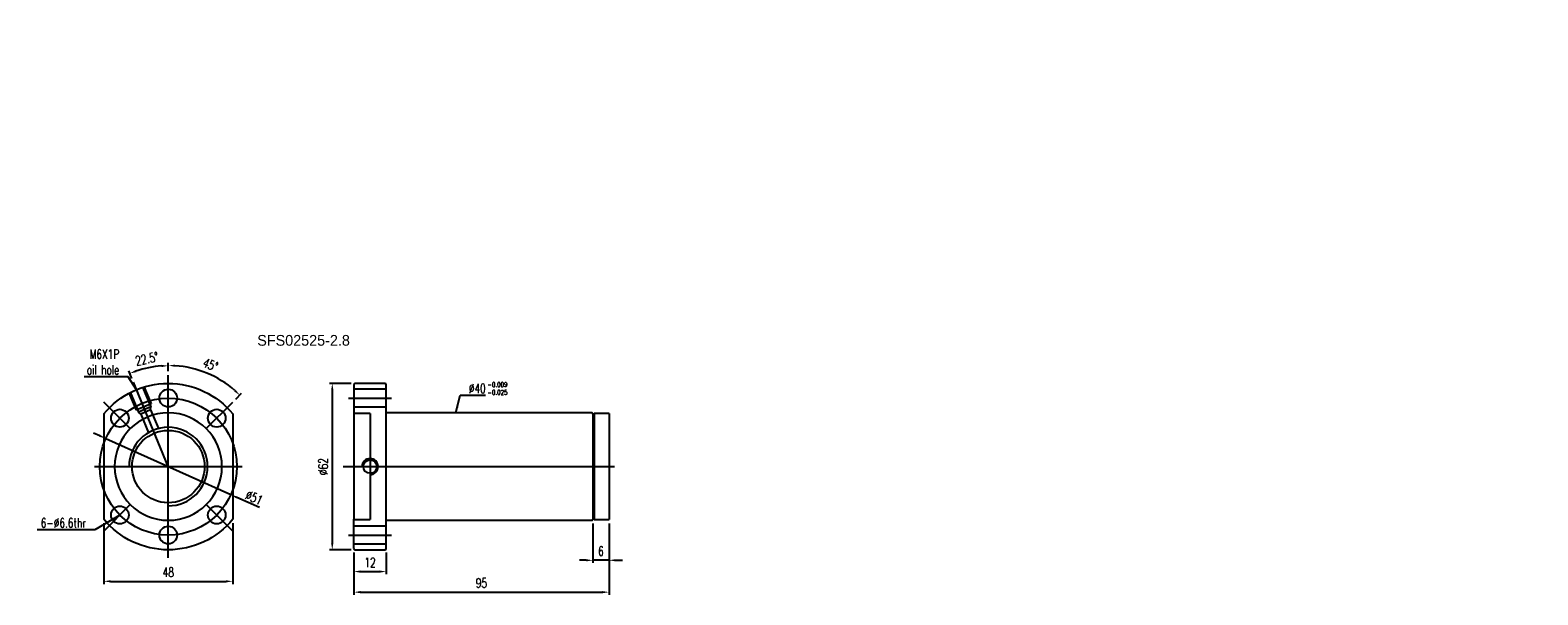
# Model space of a CAD drawing. Header units: inches. Extents: x 31 to 592, y 60 to 705.
import ezdxf
from ezdxf.lldxf.tags import DXFTag

# ---------------------------------------------------------------- set-up
doc = ezdxf.new("R2010")
doc.units = ezdxf.units.IN
doc.header["$LTSCALE"] = 2.5
doc.header["$MEASUREMENT"] = 0
for name, color, linetype in [('CHA', 7, 'Continuous'), ('CL', 1, 'CENTER'), ('DIM', 4, 'Continuous'), ('HID', 2, 'DASHED'), ('OUT', 3, 'Continuous')]:
    doc.layers.add(name, color=color, linetype=linetype)
doc.styles.add('DIM-7', font='SIMPLEX.shx', dxfattribs={"width": 0.7, "bigfont": 'chineset.shx'})
tags = doc.linetypes.add('CENTER', pattern=[2, 1.25, -0.25, 0.25, -0.25]).pattern_tags.tags
tags[10:11] = [DXFTag(74, 4), DXFTag(75, 0), DXFTag(340, '0'), DXFTag(46, 0.0), DXFTag(50, 0.0), DXFTag(44, 0.0), DXFTag(45, 0.0)]
tags[8:9] = [DXFTag(74, 4), DXFTag(75, 0), DXFTag(340, '0'), DXFTag(46, 0.0), DXFTag(50, 0.0), DXFTag(44, 0.0), DXFTag(45, 0.0)]
tags[6:7] = [DXFTag(74, 4), DXFTag(75, 0), DXFTag(340, '0'), DXFTag(46, 0.0), DXFTag(50, 0.0), DXFTag(44, 0.0), DXFTag(45, 0.0)]
tags[4:5] = [DXFTag(74, 4), DXFTag(75, 0), DXFTag(340, '0'), DXFTag(46, 0.0), DXFTag(50, 0.0), DXFTag(44, 0.0), DXFTag(45, 0.0)]
tags = doc.linetypes.add('DASHED', pattern=[0.75, 0.5, -0.25]).pattern_tags.tags
tags[6:7] = [DXFTag(74, 4), DXFTag(75, 0), DXFTag(340, '0'), DXFTag(46, 0.0), DXFTag(50, 0.0), DXFTag(44, 0.0), DXFTag(45, 0.0)]
tags[4:5] = [DXFTag(74, 4), DXFTag(75, 0), DXFTag(340, '0'), DXFTag(46, 0.0), DXFTag(50, 0.0), DXFTag(44, 0.0), DXFTag(45, 0.0)]
doc.dimstyles.new('CNS', dxfattribs={"dimscale": 0.5, "dimtxt": 3.5, "dimasz": 2.5, "dimexe": 1, "dimexo": 1.5, "dimgap": 0.8, "dimtad": 0, "dimdsep": 46, "dimtxsty": 'DIM-7', "dimcen": 0.09, "dimclrd": 4, "dimclre": 4, "dimclrt": 4, "dimadec": 0, "dimazin": 0, "dimtfac": 1, "dimtix": 1, "dimtmove": 2, "dimatfit": 3, "dimfxl": 1, "dimtvp": 0.971429, "dimtolj": 1, "dimarcsym": 0})

# ---------------------------------------------------------------- blocks, each defined once
blk = doc.blocks.new('salomechen')
at = {"layer": 'DIM', "color": 4, "insert": (137.9, 152.3), "char_height": 3, "attachment_point": 1, "style": 'DIM-7'}
blk.add_mtext('\\A1;', dxfattribs=at)
blk = doc.blocks.new('*D3')
at = {"layer": 'DEFPOINTS', "color": 0, "transparency": 16777216}
for p in [(58.27, 87.77), (106.27, 87.77), (106.27, 64.66)]:
    blk.add_point(p, dxfattribs=at)
at = {"layer": 'DIM', "color": 4, "lineweight": -2, "transparency": 16777216}
for p, q in [((58.27, 86.27), (58.27, 63.66)), ((106.27, 86.27), (106.27, 63.66)), ((60.77, 64.66), (103.77, 64.66))]:
    blk.add_line(p, q, dxfattribs=at)
at = {"layer": 'DIM', "color": 4, "transparency": 16777216}
for points in [[(60.77, 65.08), (60.77, 64.25), (58.27, 64.66)], [(103.77, 65.08), (103.77, 64.25), (106.27, 64.66)]]:
    blk.add_solid(points, dxfattribs=at)
at = {"layer": 'DIM', "color": 4, "transparency": 16777216, "insert": (82.27, 68.06), "char_height": 3.5, "attachment_point": 5, "style": 'DIM-7'}
blk.add_mtext('\\A1;48', dxfattribs=at)
blk = doc.blocks.new('*D4')
at = {"layer": 'DEFPOINTS', "color": 0, "transparency": 16777216}
for p in [(151.42, 76.89), (163.42, 76.89), (163.42, 68.29)]:
    blk.add_point(p, dxfattribs=at)
at = {"layer": 'DIM', "color": 4, "lineweight": -2, "transparency": 16777216}
for p, q in [((151.42, 75.39), (151.42, 67.29)), ((163.42, 75.39), (163.42, 67.29)), ((153.92, 68.29), (160.92, 68.29))]:
    blk.add_line(p, q, dxfattribs=at)
at = {"layer": 'DIM', "color": 4, "transparency": 16777216}
for points in [[(153.92, 68.71), (153.92, 67.87), (151.42, 68.29)], [(160.92, 68.71), (160.92, 67.87), (163.42, 68.29)]]:
    blk.add_solid(points, dxfattribs=at)
at = {"layer": 'DIM', "color": 4, "transparency": 16777216, "insert": (157.42, 71.69), "char_height": 3.5, "attachment_point": 5, "style": 'DIM-7'}
blk.add_mtext('\\A1;12', dxfattribs=at)
blk = doc.blocks.new('*D5')
at = {"layer": 'DEFPOINTS', "color": 0, "transparency": 16777216}
for p in [(246.42, 87.64), (151.42, 76.89), (246.42, 60.63)]:
    blk.add_point(p, dxfattribs=at)
at = {"layer": 'DIM', "color": 4, "lineweight": -2, "transparency": 16777216}
for p, q in [((246.42, 86.14), (246.42, 59.63)), ((151.42, 75.39), (151.42, 59.63)), ((153.92, 60.63), (243.92, 60.63))]:
    blk.add_line(p, q, dxfattribs=at)
at = {"layer": 'DIM', "color": 4, "transparency": 16777216}
for points in [[(153.92, 61.05), (153.92, 60.21), (151.42, 60.63)], [(243.92, 61.05), (243.92, 60.21), (246.42, 60.63)]]:
    blk.add_solid(points, dxfattribs=at)
at = {"layer": 'DIM', "color": 4, "transparency": 16777216, "insert": (198.92, 64.03), "char_height": 3.5, "attachment_point": 5, "style": 'DIM-7'}
blk.add_mtext('\\A1;95', dxfattribs=at)
blk = doc.blocks.new('*D6')
at = {"layer": 'DEFPOINTS', "color": 0, "transparency": 16777216}
for p in [(240.42, 87.69), (246.42, 87.64), (240.42, 72.49)]:
    blk.add_point(p, dxfattribs=at)
at = {"layer": 'DIM', "color": 4, "lineweight": -2, "transparency": 16777216}
for p, q in [((240.42, 86.19), (240.42, 71.49)), ((246.42, 86.14), (246.42, 71.49)), ((237.92, 72.49), (235.42, 72.49)), ((246.42, 72.49), (240.42, 72.49)), ((248.92, 72.49), (251.42, 72.49))]:
    blk.add_line(p, q, dxfattribs=at)
at = {"layer": 'DIM', "color": 4, "transparency": 16777216}
for points in [[(237.92, 72.91), (237.92, 72.08), (240.42, 72.49)], [(248.92, 72.91), (248.92, 72.08), (246.42, 72.49)]]:
    blk.add_solid(points, dxfattribs=at)
at = {"layer": 'DIM', "color": 4, "transparency": 16777216, "insert": (243.42, 75.89), "char_height": 3.5, "attachment_point": 5, "style": 'DIM-7'}
blk.add_mtext('\\A1;6', dxfattribs=at)
blk = doc.blocks.new('*D7')
at = {"layer": 'DEFPOINTS', "color": 0, "transparency": 16777216}
for p in [(151.92, 138.39), (143.35, 76.39), (151.92, 76.39)]:
    blk.add_point(p, dxfattribs=at)
at = {"layer": 'DIM', "color": 4, "lineweight": -2, "transparency": 16777216}
for p, q in [((150.42, 138.39), (142.35, 138.39)), ((143.35, 135.89), (143.35, 78.89)), ((150.42, 76.39), (142.35, 76.39))]:
    blk.add_line(p, q, dxfattribs=at)
at = {"layer": 'DIM', "color": 4, "transparency": 16777216}
for points in [[(142.93, 135.89), (143.76, 135.89), (143.35, 138.39)], [(142.93, 78.89), (143.76, 78.89), (143.35, 76.39)]]:
    blk.add_solid(points, dxfattribs=at)
at = {"layer": 'DIM', "color": 4, "transparency": 16777216, "insert": (139.95, 107.39), "char_height": 3.5, "attachment_point": 5, "rotation": 90, "style": 'DIM-7'}
blk.add_mtext('\\A1;%%C62', dxfattribs=at)
blk = doc.blocks.new('*D8')
at = {"layer": 'DEFPOINTS', "color": 0, "transparency": 16777216}
for p in [(82.27, 141.39), (101.1, 140), (106.32, 131.43), (96.42, 121.54), (82.27, 73.39)]:
    blk.add_point(p, dxfattribs=at)
at = {"layer": 'DIM', "color": 4, "lineweight": -2, "transparency": 16777216}
for p, q in [((82.27, 142.89), (82.27, 146.04)), ((107.38, 132.5), (109.6, 134.72))]:
    blk.add_line(p, q, dxfattribs=at)
blk.add_arc((82.27, 107.39), 37.65, 48.8054, 86.1946, dxfattribs=at)
at = {"layer": 'DIM', "color": 4, "transparency": 16777216}
for points in [[(84.76, 144.54), (84.79, 145.37), (82.27, 145.04)], [(107.35, 136.03), (106.78, 135.42), (108.89, 134.01)]]:
    blk.add_solid(points, dxfattribs=at)
at = {"layer": 'DIM', "color": 4, "transparency": 16777216, "insert": (97.98, 145.32), "char_height": 3.5, "attachment_point": 5, "rotation": 337.5, "style": 'DIM-7'}
blk.add_mtext('\\A1;45°', dxfattribs=at)
blk = doc.blocks.new('*D9')
at = {"layer": 'DEFPOINTS', "color": 0, "transparency": 16777216}
for p in [(77.37, 144.62), (82.27, 141.39), (69.26, 138.81), (82.27, 107.39), (82.27, 73.39)]:
    blk.add_point(p, dxfattribs=at)
at = {"layer": 'DIM', "color": 4, "lineweight": -2, "transparency": 16777216}
for p, q in [((68.69, 140.19), (67.52, 143)), ((82.27, 142.89), (82.27, 145.94))]:
    blk.add_line(p, q, dxfattribs=at)
blk.add_arc((82.27, 107.39), 37.55, 93.8158, 108.6842, dxfattribs=at)
at = {"layer": 'DIM', "color": 4, "transparency": 16777216}
for points in [[(70.39, 142.57), (70.1, 143.35), (67.91, 142.08)], [(79.76, 145.27), (79.79, 144.44), (82.27, 144.94)]]:
    blk.add_solid(points, dxfattribs=at)
at = {"layer": 'DIM', "color": 4, "transparency": 16777216, "insert": (74.29, 147.55), "char_height": 3.5, "attachment_point": 5, "rotation": 11.25, "style": 'DIM-7'}
blk.add_mtext('\\A1;22.5°', dxfattribs=at)
blk = doc.blocks.new('*D12')
at = {"layer": 'DEFPOINTS', "color": 0, "transparency": 16777216}
for p in [(59.01, 117.85), (105.53, 96.94)]:
    blk.add_point(p, dxfattribs=at)
at = {"layer": 'DIM', "color": 4, "lineweight": -2, "transparency": 16777216}
for p, q in [((56.73, 118.87), (54.45, 119.9)), ((59.01, 117.85), (105.53, 96.94)), ((116.23, 92.13), (107.81, 95.91))]:
    blk.add_line(p, q, dxfattribs=at)
at = {"layer": 'DIM', "color": 4, "transparency": 16777216}
for points in [[(56.91, 119.25), (56.56, 118.49), (59.01, 117.85)], [(107.98, 96.29), (107.64, 95.53), (105.53, 96.94)]]:
    blk.add_solid(points, dxfattribs=at)
at = {"layer": 'DIM', "color": 4, "transparency": 16777216, "insert": (114.21, 95.83), "char_height": 3.5, "attachment_point": 5, "rotation": 335.7968, "style": 'DIM-7'}
blk.add_mtext('\\A1;∅51', dxfattribs=at)

msp = doc.modelspace()

# ---------------------------------------------------------------- linework, layer by layer
at = {"layer": 'CL', "color": 7}
for p, q in [((82.273, 73.393), (82.273, 141.393)), ((82.273, 107.393), (69.262, 138.805)), ((149.424, 132.893), (165.424, 132.893)), ((54.773, 107.393), (109.773, 107.393)), ((147.424, 107.393), (244.424, 107.393)), ((238.424, 107.393), (242.924, 107.393)), ((238.924, 107.393), (248.424, 107.393)), ((58.232, 83.352), (68.131, 93.251)), ((149.424, 81.893), (165.424, 81.893))]:
    msp.add_line(p, q, dxfattribs=at)
at = {"layer": 'CL', "color": 7, "ltscale": 5}
for p, q in [((68.131, 121.535), (58.232, 131.435)), ((96.416, 121.535), (106.315, 131.435)), ((96.416, 93.251), (106.315, 83.352))]:
    msp.add_line(p, q, dxfattribs=at)
at = {"layer": 'CL', "color": 7}
msp.add_circle((82.273, 107.393), 25.5, dxfattribs=at)
at = {"layer": 'DIM', "color": 7}
msp.add_line((82.273, 107.393), (82.273, 107.393), dxfattribs=at)
msp.add_arc((82.273, 107.393), 14.625, 270, 180, dxfattribs=at)
at = {"layer": 'HID', "color": 7, "linetype": 'DASHED'}
for p, q in [((67.639, 134.885), (70.317, 128.418)), ((68.101, 135.077), (71.162, 127.686)), ((72.72, 136.99), (75.781, 129.599)), ((73.182, 137.182), (75.861, 130.714)), ((163.424, 136.193), (151.424, 136.193)), ((75.861, 130.714), (70.317, 128.418)), ((75.781, 129.599), (71.162, 127.686)), ((75.702, 128.484), (75.781, 129.599)), ((151.424, 129.593), (163.424, 129.593)), ((72.007, 126.953), (71.162, 127.686)), ((75.702, 128.484), (72.007, 126.953)), ((72.007, 126.953), (74.882, 120.013)), ((75.702, 128.484), (78.577, 121.543)), ((157.424, 127.143), (151.424, 127.143)), ((157.424, 127.143), (157.424, 87.643)), ((93.012, 117.354), (93.016, 117.347)), ((151.424, 87.643), (157.424, 87.643)), ((163.424, 85.193), (151.424, 85.193)), ((151.424, 78.593), (163.424, 78.593))]:
    msp.add_line(p, q, dxfattribs=at)
at = {"layer": 'HID', "color": 7, "linetype": 'DASHED', "extrusion": (0, 0, -1)}
msp.add_circle((-82.273, 107.393), 20, dxfattribs=at)
at = {"layer": 'HID', "color": 7, "linetype": 'DASHED'}
msp.add_circle((157.424, 107.393), 2.5, dxfattribs=at)
msp.add_arc((157.424, 107.393), 3, 270, 180, dxfattribs=at)
at = {"layer": 'OUT', "color": 7}
for p, q in [((151.424, 137.893), (151.424, 127.015)), ((162.924, 138.393), (151.924, 138.393)), ((163.424, 76.893), (163.424, 137.893)), ((58.273, 127.015), (58.273, 87.772)), ((106.273, 127.015), (106.273, 87.772)), ((151.424, 127.015), (151.424, 87.772)), ((240.124, 127.393), (163.424, 127.393)), ((240.424, 127.093), (240.424, 87.693)), ((240.924, 126.893), (240.424, 126.893)), ((240.424, 126.893), (240.424, 87.893)), ((240.924, 127.143), (240.924, 87.643)), ((246.424, 127.143), (240.924, 127.143)), ((240.924, 126.893), (240.924, 87.893)), ((246.424, 127.143), (246.424, 87.643)), ((151.424, 76.893), (151.424, 87.772)), ((163.424, 87.393), (240.124, 87.393)), ((240.424, 87.893), (240.924, 87.893)), ((240.924, 87.643), (246.424, 87.643)), ((151.924, 76.393), (162.924, 76.393))]:
    msp.add_line(p, q, dxfattribs=at)
for centre, radius in [((82.273, 132.893), 3.3), ((82.273, 132.893), 3.3), ((64.242, 125.424), 3.3), ((64.242, 125.424), 3.3), ((100.305, 125.424), 3.3), ((100.305, 125.424), 3.3), ((82.273, 107.393), 13.5), ((64.242, 89.362), 3.3), ((64.242, 89.362), 3.3), ((100.305, 89.362), 3.3), ((100.305, 89.362), 3.3), ((82.273, 81.893), 3.3), ((82.273, 81.893), 3.3)]:
    msp.add_circle(centre, radius, dxfattribs=at)
at = {"layer": 'OUT', "color": 7, "extrusion": (0, 0, -1)}
for start, end in [(39.26803, 140.73197), (219.26803, 320.73197)]:
    msp.add_arc((-82.273, 107.393), 31, start, end, dxfattribs=at)
at = {"layer": 'OUT', "color": 7}
for centre, radius, start, end in [((151.924, 137.893), 0.5, 90, 180), ((162.924, 137.893), 0.5, 0, 90), ((240.124, 127.093), 0.3, 0, 90), ((240.124, 87.693), 0.3, 270, 0), ((151.924, 76.893), 0.5, 180, 270), ((162.924, 76.893), 0.5, 270, 0)]:
    msp.add_arc(centre, radius, start, end, dxfattribs=at)

# ---------------------------------------------------------------- block references
at = {"layer": 'CHA'}
for p, xscale, yscale, zscale in [((273.492, 193.773), 0.5, 0.5, 0.5), ((537.212, 178.953), 0.3999999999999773, 0.3999999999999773, 0.3999999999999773)]:
    msp.add_blockref('salomechen', p, dxfattribs=dict(at, xscale=xscale, yscale=yscale, zscale=zscale))

# ---------------------------------------------------------------- texts
at = {"layer": 'DIM', "color": 7, "char_height": 3.5, "style": 'DIM-7'}
for s, insert, attachment_point in [('\\A1;M6X1P\\Poil hole', (63.991, 141.657), 9), ('\\A1;%%C40', (194.23, 134.756), 7), ('6-%%c6.6thr', (51.587, 84.662), 9)]:
    msp.add_mtext(s, dxfattribs=dict(at, insert=insert, attachment_point=attachment_point))
at = {"layer": 'DIM', "color": 0, "insert": (115.415, 156.412), "char_height": 4, "width": 53.23888, "attachment_point": 1}
msp.add_mtext('SFS02525-2.8', dxfattribs=at)
at = {"layer": 'DIM', "color": 7, "insert": (201.164, 138.808), "char_height": 1.75, "width": 9.80631, "attachment_point": 1, "style": 'DIM-7'}
msp.add_mtext('-0.009\\P-0.025', dxfattribs=at)

# ---------------------------------------------------------------- dimensions: what is measured, and where the dimension line sits
at = {"layer": 'DIM', "color": 7}
for base, line1, line2, override, picture, middle in [((77.373, 144.618), ((82.273, 73.393), (82.273, 141.393)), ((82.273, 107.393), (69.262, 138.805)), {"dimscale": 1, "dimadec": 1}, '*D9', (74.285, 147.552)), ((101.097, 139.997), ((96.416, 121.535), (106.315, 131.435)), ((82.273, 73.393), (82.273, 141.393)), {"dimscale": 1}, '*D8', (97.982, 145.317))]:
    dim = msp.add_angular_dim_2l(base=base, line1=line1, line2=line2, dimstyle='CNS', override=override, dxfattribs=at)
    dim.commit()
    dim.dimension.update_dxf_attribs({"geometry": picture, "text_midpoint": middle})
dim = msp.add_linear_dim(base=(143.346, 76.393), p1=(151.924, 138.393), p2=(151.924, 76.393), angle=90, text='%%C<>', dimstyle='CNS', override={"dimscale": 1}, dxfattribs=at)
dim.commit()
dim.dimension.update_dxf_attribs({"geometry": '*D7', "text_midpoint": (139.946, 107.393)})
dim = msp.add_diameter_dim_2p(p1=(59.015, 117.848), p2=(105.532, 96.939), dimstyle='CNS', override={"dimscale": 1, "dimtad": 1, "dimtmove": 1}, dxfattribs=at)
dim.commit()
dim.dimension.update_dxf_attribs({"geometry": '*D12', "text_midpoint": (114.209, 95.835)})
for base, p1, p2, picture, middle in [((106.273, 64.663), (58.273, 87.772), (106.273, 87.772), '*D3', (82.273, 68.063)), ((246.424, 60.629), (151.424, 76.893), (246.424, 87.643), '*D5', (198.924, 64.029)), ((163.424, 68.29), (151.424, 76.893), (163.424, 76.893), '*D4', (157.424, 71.69))]:
    dim = msp.add_linear_dim(base=base, p1=p1, p2=p2, dimstyle='CNS', override={"dimscale": 1}, dxfattribs=at)
    dim.commit()
    dim.dimension.update_dxf_attribs({"geometry": picture, "text_midpoint": middle})
dim = msp.add_linear_dim(base=(240.424, 72.493), p1=(246.424, 87.643), p2=(240.424, 87.693), dimstyle='CNS', override={"dimscale": 1, "dimtmove": 0}, dxfattribs=at)
dim.commit()
dim.dimension.update_dxf_attribs({"geometry": '*D6', "text_midpoint": (243.424, 72.493), "dimtype": 160})

# ---------------------------------------------------------------- leaders
at = {"layer": 'DIM', "color": 7, "annotation_type": 0, "has_hookline": 1}
for points, hookline_direction, text_width in [([(70.41, 136.034), (67.291, 140.857), (64.791, 140.857)], 1, 13.067), ([(189.424, 127.393), (190.93, 133.956), (193.43, 133.956)], 0, 6.183), ([(64.242, 89.362), (54.887, 83.862), (52.387, 83.862)], 1, 18.2)]:
    msp.add_leader(points, dimstyle='CNS', override={"dimscale": 1, "dimgap": 0.8, "dimtad": 1}, dxfattribs=dict(at, hookline_direction=hookline_direction, text_width=text_width))

doc.saveas('drawing.dxf')
